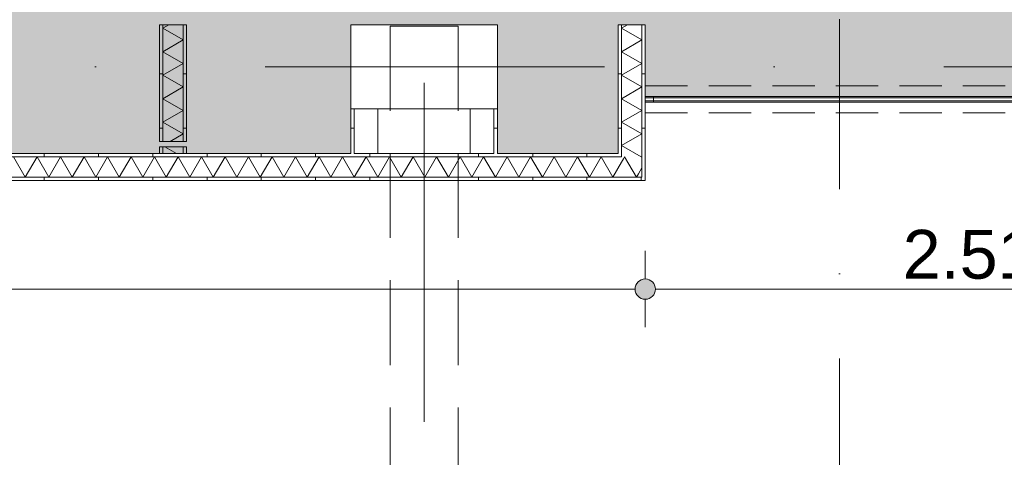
# Model space of a CAD drawing. Header units: millimetres. Extents: x -54205 to 352602, y -8439 to 61516.
# Tile 151 of 189: x 48910 to 52538, y 18986 to 20600. Entities that reach past the tile are written whole.
import ezdxf
from ezdxf.enums import TextEntityAlignment as Align

# ---------------------------------------------------------------- set-up
doc = ezdxf.new("R2010")
doc.units = ezdxf.units.MM
doc.header["$MEASUREMENT"] = 0
for name, pattern in [('B0701', [234.119993, 155.999994, -78.119999]), ('streep-punt', [2500, 1250, -625, 0, -625]), ('streep-punt fijn', [1251.000023, 626.000023, -312.5, 0, -312.5]), ('streeplijn', [468.700004, 312.5, -156.200004])]:
    doc.linetypes.add(name, pattern=pattern)
for name, color, linetype in [('28 Draagconstructies', 7, 'Continuous'), ('Maatvoering 1_ 100', 7, 'Continuous'), ('Maatvoering 1_ 100 2D arcering', 7, 'Continuous'), ('Markers - doorsneden', 7, 'Continuous'), ('New_22 NC Binnenwanden', 7, 'Continuous'), ('New_22 NC Binnenwanden Deuren', 7, 'Continuous'), ('New_22 NC Binnenwanden Doorsnede-arcering', 7, 'Continuous'), ('New_22 NC Binnenwanden Laagscheidingslijnen', 7, 'Continuous'), ('New_Maatvoering 1_ 100', 7, 'Continuous'), ('New_Maatvoering 1_ 100 2D arcering', 7, 'Continuous'), ('New_Ruimtefuncties', 7, 'Continuous'), ('New_Ruimtefuncties Zone achtergrond', 7, 'Continuous'), ('New_Ruimtefuncties Zone omranding', 7, 'Continuous'), ('New_Ruimtefuncties Zone tekst', 7, 'Continuous'), ('Stramien', 7, 'Continuous')]:
    doc.layers.add(name, color=color, linetype=linetype)
doc.styles.add('GENERATED_STYLE_1', font='arial.ttf')
doc.styles.add('GENERATED_STYLE_2', font='arial.ttf')
doc.dimstyles.new('GENERATED_STYLE__2', dxfattribs={"dimtxt": 250, "dimasz": 142.5, "dimexe": 0.18, "dimexo": 0.0625, "dimgap": 0, "dimtad": 1, "dimtih": 1, "dimtoh": 1, "dimdec": 0, "dimzin": 0, "dimdsep": 46, "dimtxsty": 'GENERATED_STYLE_2', "dimblk": 'ARROWHEAD_11', "dimblk1": 'ARROWHEAD_11', "dimblk2": 'ARROWHEAD_11', "dimcen": 0.09, "dimse1": 1, "dimse2": 1, "dimclrd": 1, "dimclre": 1, "dimclrt": 2, "dimadec": 1, "dimazin": 0, "dimtfac": 1, "dimtdec": 4, "dimtmove": 0, "dimatfit": 3, "dimfxl": 1, "dimtolj": 1, "dimtzin": 0, "dimarcsym": 0})
doc.dimstyles.new('GENERATED_STYLE__3', dxfattribs={"dimtxt": 179.999995, "dimasz": 142.5, "dimexe": 0.18, "dimexo": 0.0625, "dimgap": 0, "dimtad": 1, "dimtih": 1, "dimtoh": 1, "dimdec": 0, "dimzin": 0, "dimdsep": 46, "dimtxsty": 'GENERATED_STYLE_1', "dimblk": 'ARROWHEAD_11', "dimblk1": 'ARROWHEAD_11', "dimblk2": 'ARROWHEAD_11', "dimcen": 0.09, "dimse1": 1, "dimse2": 1, "dimclrd": 1, "dimclre": 1, "dimclrt": 2, "dimadec": 1, "dimazin": 0, "dimtfac": 1, "dimtdec": 4, "dimtmove": 0, "dimatfit": 3, "dimfxl": 1, "dimtolj": 1, "dimtzin": 0, "dimarcsym": 0})
doc.dimstyles.new('GENERATED_STYLE__4', dxfattribs={"dimtxt": 250, "dimasz": 142.5, "dimexe": 0.18, "dimexo": 0.0625, "dimgap": 0, "dimtad": 1, "dimdec": 0, "dimzin": 0, "dimdsep": 46, "dimtxsty": 'GENERATED_STYLE_2', "dimblk": 'ARROWHEAD_11', "dimblk1": 'ARROWHEAD_11', "dimblk2": 'ARROWHEAD_11', "dimcen": 0.09, "dimse1": 1, "dimse2": 1, "dimclrd": 1, "dimclre": 1, "dimclrt": 2, "dimadec": 1, "dimazin": 0, "dimtfac": 1, "dimtdec": 4, "dimtmove": 0, "dimatfit": 3, "dimfxl": 1, "dimtolj": 1, "dimtzin": 0, "dimarcsym": 0})
pattern_1 = [(90, (0, 0), (-200, 0), [])]
pattern_2 = [(180, (0, 0), (0, 200), [])]

# ---------------------------------------------------------------- blocks, each defined once
blk = doc.blocks.new('leerplein 5.1_2.20_17_1', base_point=(50400, 24093.4))
at = {"layer": 'New_Ruimtefuncties Zone achtergrond', "linetype": 'Continuous', "lineweight": 0, "true_color": 0xffffff}
blk.add_hatch(color=7, dxfattribs=at).paths.add_polyline_path([(46805, 26565.9), (46875, 26565.9), (46875, 21620.9), (46725, 21620.9), (46725, 20580.9), (46875, 20580.9), (46875, 20105.9), (50130, 20105.9), (50130, 20580.9), (50670, 20580.9), (50670, 20105.9), (51115, 20105.9), (51115, 20580.9), (51215, 20580.9), (51215, 20310.9), (53730, 20310.9), (53730, 20655.9), (54000, 20655.9), (54000, 27505.9), (46875, 27505.9), (46875, 27250.9), (46805, 27250.9)])
at = {"layer": 'New_Ruimtefuncties Zone tekst', "color": 2, "lineweight": 0}
for tag, height, style, p in [('DUMMY_941', 180, 'GENERATED_STYLE_2', (51388, 24382.2)), ('perimeterCode', 150, 'GENERATED_STYLE_1', (49710.1, 24006.1)), ('DUMMY_943', 100, 'GENERATED_STYLE_1', (51013.7, 24017.5)), ('ROOM_AREA', 150, 'GENERATED_STYLE_1', (50270.4, 24006.1)), ('DUMMY_942', 150, 'GENERATED_STYLE_1', (50785.1, 24006.1))]:
    blk.add_attdef(tag, text='', height=height, dxfattribs=dict(at, style=style)).set_placement(p, align=Align.TOP_LEFT)
at = {"layer": 'New_Ruimtefuncties Zone tekst', "color": 2, "lineweight": 0, "style": 'GENERATED_STYLE_2'}
blk.add_attdef('ROOM_NUMBER', text='', height=180, dxfattribs=at).set_placement((50400, 24341), align=Align.TOP_CENTER)
blk = doc.blocks.new('*X263')
at = {"layer": 'New_22 NC Binnenwanden Doorsnede-arcering', "color": 7, "linetype": 'Continuous', "lineweight": 0}
for p, q in [((51134.7, 20086.2), (51138.8, 20093.4)), ((51154.2, 20066.7), (51138.8, 20093.4)), ((51189.6, 20031.3), (51202.5, 20053.7))]:
    blk.add_line(p, q, dxfattribs=at)
blk = doc.blocks.new('*X264')
at = {"layer": 'New_22 NC Binnenwanden Doorsnede-arcering', "color": 7, "linetype": 'Continuous', "lineweight": 0}
for p, q in [((48930.4, 20018.4), (48887.1, 20093.4)), ((48930.4, 20018.4), (48973.7, 20093.4)), ((49017, 20018.4), (48973.7, 20093.4)), ((49017, 20018.4), (49060.3, 20093.4)), ((49103.6, 20018.4), (49060.3, 20093.4)), ((49103.6, 20018.4), (49146.9, 20093.4)), ((49190.2, 20018.4), (49146.9, 20093.4)), ((49190.2, 20018.4), (49233.5, 20093.4)), ((49276.8, 20018.4), (49233.5, 20093.4)), ((49276.8, 20018.4), (49320.1, 20093.4)), ((49363.4, 20018.4), (49320.1, 20093.4)), ((49363.4, 20018.4), (49406.7, 20093.4)), ((49450.1, 20018.4), (49406.7, 20093.4)), ((49450.1, 20018.4), (49493.4, 20093.4)), ((49536.7, 20018.4), (49493.4, 20093.4)), ((49536.7, 20018.4), (49580, 20093.4)), ((49623.3, 20018.4), (49580, 20093.4)), ((49623.3, 20018.4), (49666.6, 20093.4)), ((49709.9, 20018.4), (49666.6, 20093.4)), ((49709.9, 20018.4), (49753.2, 20093.4)), ((49796.5, 20018.4), (49753.2, 20093.4)), ((49796.5, 20018.4), (49839.8, 20093.4)), ((49883.1, 20018.4), (49839.8, 20093.4)), ((49883.1, 20018.4), (49926.4, 20093.4)), ((49969.7, 20018.4), (49926.4, 20093.4)), ((49969.7, 20018.4), (50013, 20093.4)), ((50056.3, 20018.4), (50013, 20093.4)), ((50056.3, 20018.4), (50099.6, 20093.4)), ((50142.9, 20018.4), (50099.6, 20093.4)), ((50142.9, 20018.4), (50186.2, 20093.4)), ((50229.5, 20018.4), (50186.2, 20093.4)), ((50229.5, 20018.4), (50272.8, 20093.4)), ((50316.1, 20018.4), (50272.8, 20093.4)), ((50316.1, 20018.4), (50359.4, 20093.4)), ((50402.7, 20018.4), (50359.4, 20093.4)), ((50402.7, 20018.4), (50446, 20093.4)), ((50489.3, 20018.4), (50446, 20093.4)), ((50489.3, 20018.4), (50532.6, 20093.4)), ((50575.9, 20018.4), (50532.6, 20093.4)), ((50575.9, 20018.4), (50619.2, 20093.4)), ((50662.5, 20018.4), (50619.2, 20093.4)), ((50662.5, 20018.4), (50705.8, 20093.4)), ((50749.1, 20018.4), (50705.8, 20093.4)), ((50749.1, 20018.4), (50792.4, 20093.4)), ((50835.7, 20018.4), (50792.4, 20093.4)), ((50835.7, 20018.4), (50879, 20093.4)), ((50922.3, 20018.4), (50879, 20093.4)), ((50922.3, 20018.4), (50965.6, 20093.4)), ((51008.9, 20018.4), (50965.6, 20093.4)), ((51008.9, 20018.4), (51052.2, 20093.4)), ((51095.5, 20018.4), (51052.2, 20093.4)), ((51095.5, 20018.4), (51127.5, 20073.8))]:
    blk.add_line(p, q, dxfattribs=at)
blk = doc.blocks.new('*X265')
at = {"layer": 'New_22 NC Binnenwanden Doorsnede-arcering', "color": 7, "linetype": 'Continuous', "lineweight": 0}
for p, q in [((51127.5, 20073.8), (51134.7, 20086.2)), ((51182.1, 20018.4), (51154.2, 20066.7)), ((51182.1, 20018.4), (51189.6, 20031.3))]:
    blk.add_line(p, q, dxfattribs=at)
blk = doc.blocks.new('Wall_98_1', base_point=(42385, 20105.9))
at = {"layer": 'New_22 NC Binnenwanden Doorsnede-arcering', "linetype": 'Continuous', "lineweight": 0, "true_color": 0x000000}
h = blk.add_hatch(dxfattribs=at)
h.set_pattern_fill('930_Lijnen_vert_200_0001', color=18, style=0, pattern_type=2)
h.set_pattern_definition(pattern_1)
h.paths.add_polyline_path([(51115, 20105.9), (42385, 20105.9), (42385, 20093.4), (51115, 20093.4)])
h = blk.add_hatch(dxfattribs=at)
h.set_pattern_fill('930_Lijnen_vert_200_0001', color=18, style=0, pattern_type=2)
h.set_pattern_definition(pattern_1)
h.paths.add_polyline_path([(51115, 20105.9), (51127.5, 20093.4), (51127.5, 20105.9)])
h = blk.add_hatch(dxfattribs=at)
h.set_pattern_fill('930_Lijnen_vert_200_0001', color=18, style=0, pattern_type=2)
h.set_pattern_definition(pattern_1)
h.paths.add_polyline_path([(51115, 20093.4), (51127.5, 20093.4), (51115, 20105.9)])
h = blk.add_hatch(dxfattribs=at)
h.set_pattern_fill('930_Lijnen_vert_200_0001', color=18, style=0, pattern_type=2)
h.set_pattern_definition(pattern_1)
h.paths.add_polyline_path([(51202.5, 20018.4), (42297.5, 20018.4), (42297.5, 20005.9), (51202.5, 20005.9)])
h = blk.add_hatch(dxfattribs=at)
h.set_pattern_fill('930_Lijnen_vert_200_0001', color=18, style=0, pattern_type=2)
h.set_pattern_definition(pattern_1)
h.paths.add_polyline_path([(51202.5, 20018.4), (51215, 20005.9), (51215, 20018.4)])
h = blk.add_hatch(dxfattribs=at)
h.set_pattern_fill('930_Lijnen_vert_200_0001', color=18, style=0, pattern_type=2)
h.set_pattern_definition(pattern_1)
h.paths.add_polyline_path([(51202.5, 20005.9), (51215, 20005.9), (51202.5, 20018.4)])
at = {"layer": 'New_22 NC Binnenwanden', "color": 1, "linetype": 'Continuous', "lineweight": 0, "flags": 128}
for points in [[(49425, 20105.9), (46875, 20105.9)], [(49512.5, 20105.9), (49437.5, 20105.9)], [(50130, 20105.9), (49525, 20105.9)], [(50657.5, 20105.9), (50142.5, 20105.9)], [(51115, 20105.9), (50670, 20105.9)], [(42297.5, 20005.9), (51215, 20005.9)], [(51215, 20005.9), (51215, 20018.4)]]:
    blk.add_lwpolyline(points, dxfattribs=at)
at = {"layer": 'New_22 NC Binnenwanden Laagscheidingslijnen', "color": 1, "linetype": 'Continuous', "lineweight": 0}
for p, q in [((51127.5, 20093.4), (51127.5, 20105.9)), ((51127.5, 20093.4), (42385, 20093.4)), ((51202.5, 20018.4), (51202.5, 20093.4)), ((42372.5, 20018.4), (51127.5, 20018.4)), ((51127.5, 20018.4), (51202.5, 20018.4))]:
    blk.add_line(p, q, dxfattribs=at)
at = {"layer": 'New_22 NC Binnenwanden', "color": 1, "lineweight": 0}
for name in ['*X264', '*X265', '*X263']:
    blk.add_blockref(name, (0, 0), dxfattribs=at)
blk = doc.blocks.new('*X267')
at = {"layer": 'New_22 NC Binnenwanden Doorsnede-arcering', "color": 7, "linetype": 'Continuous', "lineweight": 0}
blk.add_line((49488, 20105.9), (49444.7, 20130.9), dxfattribs=at)
blk = doc.blocks.new('*X268')
at = {"layer": 'New_22 NC Binnenwanden Doorsnede-arcering', "color": 7, "linetype": 'Continuous', "lineweight": 0}
for p, q in [((49459.7, 20580.9), (49437.5, 20568.1)), ((49512.5, 20524.8), (49437.5, 20568.1)), ((49512.5, 20524.8), (49437.5, 20481.5)), ((49512.5, 20438.2), (49437.5, 20481.5)), ((49512.5, 20438.2), (49437.5, 20394.9)), ((49512.5, 20351.6), (49437.5, 20394.9)), ((49512.5, 20351.6), (49437.5, 20308.3)), ((49512.5, 20265), (49437.5, 20308.3)), ((49512.5, 20265), (49437.5, 20221.7)), ((49512.5, 20178.4), (49437.5, 20221.7)), ((49512.5, 20178.4), (49464.9, 20150.9))]:
    blk.add_line(p, q, dxfattribs=at)
blk = doc.blocks.new('Wall_99_1', base_point=(49425, 20580.9))
at = {"layer": 'New_22 NC Binnenwanden Doorsnede-arcering', "linetype": 'Continuous', "lineweight": 0, "true_color": 0x000000}
h = blk.add_hatch(dxfattribs=at)
h.set_pattern_fill('930_Lijnen_vert_200_0001', color=18, style=0, pattern_type=2)
h.set_pattern_definition(pattern_2)
h.paths.add_polyline_path([(49425, 20580.9), (49425, 20150.9), (49437.5, 20150.9), (49437.5, 20580.9)])
h = blk.add_hatch(dxfattribs=at)
h.set_pattern_fill('930_Lijnen_vert_200_0001', color=18, style=0, pattern_type=2)
h.set_pattern_definition(pattern_2)
h.paths.add_polyline_path([(49525, 20150.9), (49525, 20580.9), (49512.5, 20580.9), (49512.5, 20150.9)])
h = blk.add_hatch(dxfattribs=at)
h.set_pattern_fill('930_Lijnen_vert_200_0001', color=18, style=0, pattern_type=2)
h.set_pattern_definition(pattern_2)
h.paths.add_polyline_path([(49425, 20130.9), (49425, 20105.9), (49437.5, 20105.9), (49437.5, 20130.9)])
h = blk.add_hatch(dxfattribs=at)
h.set_pattern_fill('930_Lijnen_vert_200_0001', color=18, style=0, pattern_type=2)
h.set_pattern_definition(pattern_2)
h.paths.add_polyline_path([(49525, 20105.9), (49525, 20130.9), (49512.5, 20130.9), (49512.5, 20105.9)])
at = {"layer": 'New_22 NC Binnenwanden', "color": 1, "linetype": 'Continuous', "lineweight": 0, "flags": 128}
for points in [[(49425, 20580.9), (49425, 20150.9)], [(49525, 20580.9), (49425, 20580.9)], [(49525, 20150.9), (49525, 20580.9)], [(49425, 20130.9), (49425, 20105.9)], [(49437.5, 20105.9), (49512.5, 20105.9)], [(49525, 20105.9), (49525, 20130.9)]]:
    blk.add_lwpolyline(points, dxfattribs=at)
at = {"layer": 'New_22 NC Binnenwanden Laagscheidingslijnen', "color": 1, "linetype": 'Continuous', "lineweight": 0}
for p, q in [((49437.5, 20580.9), (49437.5, 20150.9)), ((49512.5, 20150.9), (49512.5, 20580.9)), ((49425, 20150.9), (49437.5, 20150.9)), ((49437.5, 20150.9), (49512.5, 20150.9)), ((49512.5, 20150.9), (49525, 20150.9)), ((49437.5, 20130.9), (49425, 20130.9)), ((49437.5, 20130.9), (49437.5, 20105.9)), ((49512.5, 20130.9), (49437.5, 20130.9)), ((49525, 20130.9), (49512.5, 20130.9)), ((49512.5, 20105.9), (49512.5, 20130.9))]:
    blk.add_line(p, q, dxfattribs=at)
at = {"layer": 'New_22 NC Binnenwanden', "color": 1, "lineweight": 0}
for name in ['*X268', '*X267']:
    blk.add_blockref(name, (0, 0), dxfattribs=at)
blk = doc.blocks.new('*X270')
at = {"layer": 'New_22 NC Binnenwanden Doorsnede-arcering', "color": 7, "linetype": 'Continuous', "lineweight": 0}
for p, q in [((51149.7, 20580.9), (51127.5, 20568.1)), ((51202.5, 20524.8), (51127.5, 20568.1)), ((51202.5, 20524.8), (51127.5, 20481.5)), ((51202.5, 20438.2), (51127.5, 20481.5)), ((51202.5, 20438.2), (51127.5, 20394.9)), ((51202.5, 20351.6), (51127.5, 20394.9)), ((51202.5, 20351.6), (51127.5, 20308.3)), ((51202.5, 20265), (51127.5, 20308.3)), ((51202.5, 20265), (51127.5, 20221.7)), ((51202.5, 20178.4), (51127.5, 20221.7)), ((51202.5, 20178.4), (51127.5, 20135.1)), ((51199.7, 20093.4), (51127.5, 20135.1))]:
    blk.add_line(p, q, dxfattribs=at)
blk = doc.blocks.new('Wall_100_1', base_point=(51115, 20580.9))
at = {"layer": 'New_22 NC Binnenwanden Doorsnede-arcering', "linetype": 'Continuous', "lineweight": 0, "true_color": 0x000000}
h = blk.add_hatch(dxfattribs=at)
h.set_pattern_fill('930_Lijnen_vert_200_0001', color=18, style=0, pattern_type=2)
h.set_pattern_definition(pattern_2)
h.paths.add_polyline_path([(51127.5, 20105.9), (51127.5, 20580.9), (51115, 20580.9), (51115, 20105.9)])
h = blk.add_hatch(dxfattribs=at)
h.set_pattern_fill('930_Lijnen_vert_200_0001', color=18, style=0, pattern_type=2)
h.set_pattern_definition(pattern_2)
h.paths.add_polyline_path([(51215, 20018.4), (51215, 20580.9), (51202.5, 20580.9), (51202.5, 20018.4)])
at = {"layer": 'New_22 NC Binnenwanden', "color": 1, "linetype": 'Continuous', "lineweight": 0, "flags": 128}
for points in [[(51115, 20580.9), (51115, 20105.9)], [(51127.5, 20580.9), (51115, 20580.9)], [(51202.5, 20580.9), (51127.5, 20580.9)], [(51215, 20580.9), (51202.5, 20580.9)], [(51215, 20018.4), (51215, 20580.9)]]:
    blk.add_lwpolyline(points, dxfattribs=at)
at = {"layer": 'New_22 NC Binnenwanden Laagscheidingslijnen', "color": 1, "linetype": 'Continuous', "lineweight": 0}
for p, q in [((51127.5, 20580.9), (51127.5, 20105.9)), ((51202.5, 20093.4), (51202.5, 20580.9)), ((51127.5, 20093.4), (51127.5, 20105.9)), ((51202.5, 20018.4), (51202.5, 20093.4))]:
    blk.add_line(p, q, dxfattribs=at)
at = {"layer": 'New_22 NC Binnenwanden', "color": 1, "lineweight": 0}
blk.add_blockref('*X270', (0, 0), dxfattribs=at)
blk = doc.blocks.new('D1 zl2 27_3')
at = {"layer": 'New_22 NC Binnenwanden Deuren', "color": 1, "linetype": 'Continuous', "lineweight": 0}
for p, q in [((1097.5, 0), (1097.5, 900)), ((-1257.5, 27.5), (-1257.5, 40)), ((1257.5, 27.5), (1257.5, 40)), ((-1257.5, 0), (-1257.5, 27.5)), ((-1227.5, 0), (-1257.5, 0)), ((-1257.5, 0), (-1257.5, -20)), ((-1257.5, -20), (-1257.5, 0)), ((-1257.5, -20), (-1257.5, 0)), ((-1227.5, -20), (-1227.5, 0)), ((167.5, 0), (-1227.5, 0)), ((197.5, 0), (167.5, 0)), ((167.5, 0), (167.5, -20)), ((197.5, -20), (197.5, 0)), ((197.5, 0), (1097.5, 0)), ((197.5, -10), (197.5, 0)), ((1127.5, 0), (1097.5, 0)), ((1097.5, 0), (1097.5, -20)), ((1097.5, 0), (1097.5, -10)), ((1127.5, -20), (1127.5, 0)), ((1227.5, 0), (1127.5, 0)), ((1257.5, 0), (1227.5, 0)), ((1227.5, 0), (1227.5, -20)), ((1257.5, 0), (1257.5, 27.5)), ((1257.5, -20), (1257.5, 0)), ((1257.5, -20), (1257.5, 0)), ((1257.5, -20), (1257.5, 0)), ((-1257.5, -20), (-1227.5, -20)), ((-1257.5, -47.5), (-1257.5, -20)), ((-1227.5, -5), (167.5, -5)), ((167.5, -20), (197.5, -20)), ((1097.5, -10), (197.5, -10)), ((1097.5, -20), (1127.5, -20)), ((1227.5, -5), (1127.5, -5)), ((1227.5, -20), (1257.5, -20)), ((1257.5, -47.5), (1257.5, -20)), ((-1257.5, -60), (-1257.5, -47.5)), ((1257.5, -60), (1257.5, -47.5))]:
    blk.add_line(p, q, dxfattribs=at)
at = {"layer": 'New_22 NC Binnenwanden Deuren', "color": 9, "linetype": 'B0701', "lineweight": 0}
for p, q in [((-1257.5, 40), (1257.5, 40)), ((-1257.5, -60), (1257.5, -60))]:
    blk.add_line(p, q, dxfattribs=at)
at = {"layer": 'New_22 NC Binnenwanden Deuren', "color": 1, "linetype": 'Continuous', "lineweight": 0, "flags": 128}
for points in [[(167.5, -20), (-1227.5, -20), (-1227.5, 0), (167.5, 0)], [(1227.5, 0), (1127.5, 0), (1127.5, -20), (1227.5, -20)]]:
    blk.add_lwpolyline(points, close=True, dxfattribs=at)
at = {"layer": 'New_22 NC Binnenwanden Deuren', "color": 1, "linetype": 'Continuous', "lineweight": 0}
blk.add_arc((1097.5, 0), 900, 90, 180, dxfattribs=at)
blk = doc.blocks.new('Wall_207_1', base_point=(51215, 20305.9))
at = {"layer": 'New_22 NC Binnenwanden', "color": 1, "linetype": 'Continuous', "lineweight": 0}
for p, q in [((51215, 20343.4), (51215, 20355.9)), ((53730, 20343.4), (53730, 20355.9)), ((51215, 20315.9), (51215, 20343.4)), ((53730, 20315.9), (53730, 20343.4)), ((51215, 20295.9), (51215, 20315.9)), ((51215, 20268.4), (51215, 20295.9)), ((53730, 20295.9), (53730, 20315.9)), ((53730, 20268.4), (53730, 20295.9)), ((51215, 20255.9), (51215, 20268.4)), ((53730, 20255.9), (53730, 20268.4))]:
    blk.add_line(p, q, dxfattribs=at)
at = {"layer": 'New_22 NC Binnenwanden Deuren', "color": 1, "linetype": 'Continuous', "lineweight": 0, "zscale": 1000}
blk.add_blockref('D1 zl2 27_3', (52472.5, 20315.9), dxfattribs=at)
blk = doc.blocks.new('Wall_230_1', base_point=(50670, 20105.9))
at = {"layer": 'New_22 NC Binnenwanden Doorsnede-arcering', "linetype": 'Continuous', "lineweight": 0, "true_color": 0x000000}
h = blk.add_hatch(dxfattribs=at)
h.set_pattern_fill('930_Lijnen_vert_200_0001', color=18, style=0, pattern_type=2)
h.set_pattern_definition(pattern_2)
h.paths.add_polyline_path([(50670, 20105.9), (50670, 20270.9), (50657.5, 20270.9), (50657.5, 20105.9)])
at = {"layer": 'New_22 NC Binnenwanden', "color": 1, "linetype": 'Continuous', "lineweight": 0, "flags": 128}
for points in [[(50570, 20270.9), (50570, 20105.9)], [(50670, 20105.9), (50670, 20270.9)]]:
    blk.add_lwpolyline(points, dxfattribs=at)
at = {"layer": 'New_22 NC Binnenwanden Laagscheidingslijnen', "color": 1, "linetype": 'Continuous', "lineweight": 0}
blk.add_line((50657.5, 20105.9), (50657.5, 20270.9), dxfattribs=at)
blk = doc.blocks.new('Wall_231_1', base_point=(50130, 20105.9))
at = {"layer": 'New_22 NC Binnenwanden Doorsnede-arcering', "linetype": 'Continuous', "lineweight": 0, "true_color": 0x000000}
h = blk.add_hatch(dxfattribs=at)
h.set_pattern_fill('930_Lijnen_vert_200_0001', color=18, style=0, pattern_type=2)
h.set_pattern_definition([(1e-14, (0, 0), (0, 200), [])])
h.paths.add_polyline_path([(50130, 20270.9), (50130, 20105.9), (50142.5, 20105.9), (50142.5, 20270.9)])
at = {"layer": 'New_22 NC Binnenwanden', "color": 1, "linetype": 'Continuous', "lineweight": 0, "flags": 128}
for points in [[(50130, 20270.9), (50130, 20105.9)], [(50230, 20105.9), (50230, 20270.9)]]:
    blk.add_lwpolyline(points, dxfattribs=at)
at = {"layer": 'New_22 NC Binnenwanden Laagscheidingslijnen', "color": 1, "linetype": 'Continuous', "lineweight": 0}
blk.add_line((50142.5, 20270.9), (50142.5, 20105.9), dxfattribs=at)
blk = doc.blocks.new('Column_1_1', base_point=(50400, 20425.9))
at = {"layer": '28 Draagconstructies', "color": 3, "linetype": 'Continuous', "lineweight": 0, "flags": 128}
blk.add_lwpolyline([(50130, 20270.9), (50670, 20270.9), (50670, 20580.9), (50130, 20580.9)], close=True, dxfattribs=at)
blk = doc.blocks.new('Standard grid marker')
at = {"layer": 'Stramien', "color": 1, "linetype": 'streep-punt', "lineweight": 0}
blk.add_line((1000, 0), (61400.2, 0), dxfattribs=at)
at = {"layer": 'Stramien', "color": 2, "lineweight": 0, "style": 'GENERATED_STYLE_1'}
for tag, p in [('AC_MarkerText_1_0', (-245, -80)), ('AC_MarkerText_1_1', (63155.2, -80))]:
    blk.add_attdef(tag, text='', height=350, rotation=270, dxfattribs=at).set_placement(p, align=Align.TOP_CENTER)
blk = doc.blocks.new('Standard grid marker_6')
at = {"layer": 'Stramien', "color": 1, "linetype": 'streep-punt', "lineweight": 0}
blk.add_line((1000, 0), (33040, 0), dxfattribs=at)
at = {"layer": 'Stramien', "color": 2, "lineweight": 0, "style": 'GENERATED_STYLE_1'}
blk.add_attdef('AC_MarkerText_1', text='', height=350, dxfattribs=at).set_placement((-500, 175), align=Align.TOP_CENTER)
blk = doc.blocks.new('Beam_4_1', base_point=(50400, 20575.9))
at = {"layer": '28 Draagconstructies', "color": 9, "linetype": 'streeplijn', "lineweight": 0}
for p, q in [((50275, 20575.9), (50275, 17870.9)), ((50275, 20575.9), (50525, 20575.9)), ((50525, 20575.9), (50525, 17870.9)), ((50275, 17870.9), (50525, 17870.9))]:
    blk.add_line(p, q, dxfattribs=at)
blk = doc.blocks.new('*D1018')
at = {"layer": 'Maatvoering 1_ 100 2D arcering', "linetype": 'Continuous', "lineweight": 0}
for points in [[(64027.5, 27835.9), (64030.4, 27821.6), (64038.5, 27809.4), (64050.6, 27801.3), (64065, 27798.4), (64079.4, 27801.3), (64091.5, 27809.4), (64099.6, 27821.6), (64102.5, 27835.9), (64099.6, 27850.3), (64091.5, 27862.4), (64079.4, 27870.6), (64065, 27873.4), (64050.6, 27870.6), (64038.5, 27862.4), (64030.4, 27850.3)], [(64027.5, 3115.7), (64030.4, 3101.3), (64038.5, 3089.1), (64050.6, 3081), (64065, 3078.2), (64079.4, 3081), (64091.5, 3089.1), (64099.6, 3101.3), (64102.5, 3115.7), (64099.6, 3130), (64091.5, 3142.2), (64079.4, 3150.3), (64065, 3153.2), (64050.6, 3150.3), (64038.5, 3142.2), (64030.4, 3130)]]:
    blk.add_hatch(color=1, dxfattribs=at).paths.add_polyline_path(points)
at = {"layer": 'Maatvoering 1_ 100', "color": 1, "linetype": 'Continuous', "lineweight": 0}
for p, q in [((64065, 27873.4), (64065, 27910.9)), ((64027.5, 27835.9), (63924.4, 27835.9)), ((64205.6, 27835.9), (64102.5, 27835.9)), ((64065, 3153.2), (64065, 27798.4)), ((64027.5, 3115.7), (63924.4, 3115.7)), ((64205.6, 3115.7), (64102.5, 3115.7)), ((64065, 3040.7), (64065, 3078.2))]:
    blk.add_line(p, q, dxfattribs=at)
for centre in [(64065, 27835.9), (64065, 3115.7)]:
    blk.add_circle(centre, 37.5, dxfattribs=at)
at = {"layer": 'Maatvoering 1_ 100', "color": 2, "lineweight": 0, "insert": (64015, 14951.5), "char_height": 250, "attachment_point": 7, "rotation": 90, "style": 'GENERATED_STYLE_2'}
blk.add_mtext('\\A1;{\\pql;\\fArial|b1|i0|c0|p0;\\W1.000000;24.720}', dxfattribs=at)
blk = doc.blocks.new('ARROWHEAD_11')
at = {"color": 0, "linetype": 'Continuous', "lineweight": 0}
blk.add_line((0, 0), (-1, 0), dxfattribs=at)
at = {"color": 0, "linetype": 'Continuous', "lineweight": 0, "const_width": 0.25, "flags": 128}
blk.add_lwpolyline([(-0.125, 0, 1), (0.125, 0, 1)], format="xyb", close=True, dxfattribs=at)
blk = doc.blocks.new('*D1161')
at = {"layer": 'New_Maatvoering 1_ 100 2D arcering', "linetype": 'Continuous', "lineweight": 0}
for points in [[(42247.5, 19605.9), (42250.4, 19591.6), (42258.5, 19579.4), (42270.6, 19571.3), (42285, 19568.4), (42299.4, 19571.3), (42311.5, 19579.4), (42319.6, 19591.6), (42322.5, 19605.9), (42319.6, 19620.3), (42311.5, 19632.4), (42299.4, 19640.6), (42285, 19643.4), (42270.6, 19640.6), (42258.5, 19632.4), (42250.4, 19620.3)], [(51177.5, 19605.9), (51180.4, 19591.6), (51188.5, 19579.4), (51200.6, 19571.3), (51215, 19568.4), (51229.4, 19571.3), (51241.5, 19579.4), (51249.6, 19591.6), (51252.5, 19605.9), (51249.6, 19620.3), (51241.5, 19632.4), (51229.4, 19640.6), (51215, 19643.4), (51200.6, 19640.6), (51188.5, 19632.4), (51180.4, 19620.3)]]:
    blk.add_hatch(color=1, dxfattribs=at).paths.add_polyline_path(points)
at = {"layer": 'New_Maatvoering 1_ 100', "color": 1, "linetype": 'Continuous', "lineweight": 0}
for p, q in [((42285, 19643.4), (42285, 19746.5)), ((51215, 19643.4), (51215, 19746.5)), ((42322.5, 19605.9), (51177.5, 19605.9)), ((42285, 19465.3), (42285, 19568.4)), ((51215, 19465.3), (51215, 19568.4))]:
    blk.add_line(p, q, dxfattribs=at)
for centre in [(42285, 19605.9), (51215, 19605.9)]:
    blk.add_circle(centre, 37.5, dxfattribs=at)
at = {"layer": 'New_Maatvoering 1_ 100', "color": 2, "lineweight": 0, "insert": (46441.1, 19641.9), "char_height": 180, "attachment_point": 7, "style": 'GENERATED_STYLE_1'}
blk.add_mtext('\\A1;{\\pql;\\fArial|b0|i0|c0|p0;\\W1.000000;8.930}', dxfattribs=at)
blk = doc.blocks.new('*D1162')
at = {"layer": 'New_Maatvoering 1_ 100 2D arcering', "linetype": 'Continuous', "lineweight": 0}
for points in [[(51177.5, 19605.9), (51180.4, 19591.6), (51188.5, 19579.4), (51200.6, 19571.3), (51215, 19568.4), (51229.4, 19571.3), (51241.5, 19579.4), (51249.6, 19591.6), (51252.5, 19605.9), (51249.6, 19620.3), (51241.5, 19632.4), (51229.4, 19640.6), (51215, 19643.4), (51200.6, 19640.6), (51188.5, 19632.4), (51180.4, 19620.3)], [(53692.5, 19605.9), (53695.4, 19591.6), (53703.5, 19579.4), (53715.6, 19571.3), (53730, 19568.4), (53744.4, 19571.3), (53756.5, 19579.4), (53764.6, 19591.6), (53767.5, 19605.9), (53764.6, 19620.3), (53756.5, 19632.4), (53744.4, 19640.6), (53730, 19643.4), (53715.6, 19640.6), (53703.5, 19632.4), (53695.4, 19620.3)]]:
    blk.add_hatch(color=1, dxfattribs=at).paths.add_polyline_path(points)
at = {"layer": 'New_Maatvoering 1_ 100', "color": 1, "linetype": 'Continuous', "lineweight": 0}
for p, q in [((51215, 19643.4), (51215, 19746.5)), ((53730, 19643.4), (53730, 19746.5)), ((51252.5, 19605.9), (53692.5, 19605.9)), ((51215, 19465.3), (51215, 19568.4)), ((53730, 19465.3), (53730, 19568.4))]:
    blk.add_line(p, q, dxfattribs=at)
for centre in [(51215, 19605.9), (53730, 19605.9)]:
    blk.add_circle(centre, 37.5, dxfattribs=at)
at = {"layer": 'New_Maatvoering 1_ 100', "color": 2, "lineweight": 0, "char_height": 180, "attachment_point": 7, "style": 'GENERATED_STYLE_1'}
for s, insert in [('\\A1;{\\pql;\\fArial|b0|i0|c0|p0;\\W1.000000;2.515}', (52163.6, 19641.9)), ('\\A1;{\\pql;\\fArial|b0|i0|c0|p0;\\W1.000000;370}', (53280.6, 19641.9))]:
    blk.add_mtext(s, dxfattribs=dict(at, insert=insert))
blk = doc.blocks.new('*D1186')
at = {"layer": 'New_Maatvoering 1_ 100 2D arcering', "linetype": 'Continuous', "lineweight": 0}
for points in [[(46837.5, 22330.9), (46840.4, 22316.6), (46848.5, 22304.4), (46860.6, 22296.3), (46875, 22293.4), (46889.4, 22296.3), (46901.5, 22304.4), (46909.6, 22316.6), (46912.5, 22330.9), (46909.6, 22345.3), (46901.5, 22357.4), (46889.4, 22365.6), (46875, 22368.4), (46860.6, 22365.6), (46848.5, 22357.4), (46840.4, 22345.3)], [(49387.5, 22330.9), (49390.4, 22316.6), (49398.5, 22304.4), (49410.6, 22296.3), (49425, 22293.4), (49439.4, 22296.3), (49451.5, 22304.4), (49459.6, 22316.6), (49462.5, 22330.9), (49459.6, 22345.3), (49451.5, 22357.4), (49439.4, 22365.6), (49425, 22368.4), (49410.6, 22365.6), (49398.5, 22357.4), (49390.4, 22345.3)]]:
    blk.add_hatch(color=1, dxfattribs=at).paths.add_polyline_path(points)
at = {"layer": 'New_Maatvoering 1_ 100', "color": 1, "linetype": 'Continuous', "lineweight": 0}
for p, q in [((46875, 22368.4), (46875, 22471.5)), ((49425, 22368.4), (49425, 22471.5)), ((46912.5, 22330.9), (49387.5, 22330.9)), ((46875, 22190.3), (46875, 22293.4)), ((49425, 22190.3), (49425, 22293.4))]:
    blk.add_line(p, q, dxfattribs=at)
for centre in [(46875, 22330.9), (49425, 22330.9)]:
    blk.add_circle(centre, 37.5, dxfattribs=at)
at = {"layer": 'New_Maatvoering 1_ 100', "color": 2, "lineweight": 0, "char_height": 180, "attachment_point": 7, "style": 'GENERATED_STYLE_1'}
for s, insert in [('\\A1;{\\pql;\\fArial|b0|i0|c0|p0;\\W1.000000;150}', (46912.5, 22366.9)), ('\\A1;{\\pql;\\fArial|b0|i0|c0|p0;\\W1.000000;2.550}', (47841.1, 22366.9)), ('\\A1;{\\pql;\\fArial|b0|i0|c0|p0;\\W1.000000;100}', (48975.6, 22366.9))]:
    blk.add_mtext(s, dxfattribs=dict(at, insert=insert))
blk = doc.blocks.new('*D1187')
at = {"layer": 'New_Maatvoering 1_ 100 2D arcering', "linetype": 'Continuous', "lineweight": 0}
for points in [[(49387.5, 22330.9), (49390.4, 22316.6), (49398.5, 22304.4), (49410.6, 22296.3), (49425, 22293.4), (49439.4, 22296.3), (49451.5, 22304.4), (49459.6, 22316.6), (49462.5, 22330.9), (49459.6, 22345.3), (49451.5, 22357.4), (49439.4, 22365.6), (49425, 22368.4), (49410.6, 22365.6), (49398.5, 22357.4), (49390.4, 22345.3)], [(49487.5, 22330.9), (49490.4, 22316.6), (49498.5, 22304.4), (49510.6, 22296.3), (49525, 22293.4), (49539.4, 22296.3), (49551.5, 22304.4), (49559.6, 22316.6), (49562.5, 22330.9), (49559.6, 22345.3), (49551.5, 22357.4), (49539.4, 22365.6), (49525, 22368.4), (49510.6, 22365.6), (49498.5, 22357.4), (49490.4, 22345.3)]]:
    blk.add_hatch(color=1, dxfattribs=at).paths.add_polyline_path(points)
at = {"layer": 'New_Maatvoering 1_ 100', "color": 1, "linetype": 'Continuous', "lineweight": 0}
for p, q in [((49425, 22368.4), (49425, 22471.5)), ((49525, 22368.4), (49525, 22471.5)), ((49462.5, 22330.9), (49487.5, 22330.9)), ((49425, 22190.3), (49425, 22293.4)), ((49525, 22190.3), (49525, 22293.4))]:
    blk.add_line(p, q, dxfattribs=at)
for centre in [(49425, 22330.9), (49525, 22330.9)]:
    blk.add_circle(centre, 37.5, dxfattribs=at)
blk = doc.blocks.new('*D1188')
at = {"layer": 'New_Maatvoering 1_ 100 2D arcering', "linetype": 'Continuous', "lineweight": 0}
for points in [[(49487.5, 22330.9), (49490.4, 22316.6), (49498.5, 22304.4), (49510.6, 22296.3), (49525, 22293.4), (49539.4, 22296.3), (49551.5, 22304.4), (49559.6, 22316.6), (49562.5, 22330.9), (49559.6, 22345.3), (49551.5, 22357.4), (49539.4, 22365.6), (49525, 22368.4), (49510.6, 22365.6), (49498.5, 22357.4), (49490.4, 22345.3)], [(51077.5, 22330.9), (51080.4, 22316.6), (51088.5, 22304.4), (51100.6, 22296.3), (51115, 22293.4), (51129.4, 22296.3), (51141.5, 22304.4), (51149.6, 22316.6), (51152.5, 22330.9), (51149.6, 22345.3), (51141.5, 22357.4), (51129.4, 22365.6), (51115, 22368.4), (51100.6, 22365.6), (51088.5, 22357.4), (51080.4, 22345.3)]]:
    blk.add_hatch(color=1, dxfattribs=at).paths.add_polyline_path(points)
at = {"layer": 'New_Maatvoering 1_ 100', "color": 1, "linetype": 'Continuous', "lineweight": 0}
for p, q in [((49525, 22368.4), (49525, 22471.5)), ((51115, 22368.4), (51115, 22471.5)), ((49562.5, 22330.9), (51077.5, 22330.9)), ((49525, 22190.3), (49525, 22293.4)), ((51115, 22190.3), (51115, 22293.4))]:
    blk.add_line(p, q, dxfattribs=at)
for centre in [(49525, 22330.9), (51115, 22330.9)]:
    blk.add_circle(centre, 37.5, dxfattribs=at)
at = {"layer": 'New_Maatvoering 1_ 100', "color": 2, "lineweight": 0, "insert": (50011.1, 22366.9), "char_height": 180, "attachment_point": 7, "style": 'GENERATED_STYLE_1'}
blk.add_mtext('\\A1;{\\pql;\\fArial|b0|i0|c0|p0;\\W1.000000;1.590}', dxfattribs=at)
blk = doc.blocks.new('*D1189')
at = {"layer": 'New_Maatvoering 1_ 100 2D arcering', "linetype": 'Continuous', "lineweight": 0}
for points in [[(51077.5, 22330.9), (51080.4, 22316.6), (51088.5, 22304.4), (51100.6, 22296.3), (51115, 22293.4), (51129.4, 22296.3), (51141.5, 22304.4), (51149.6, 22316.6), (51152.5, 22330.9), (51149.6, 22345.3), (51141.5, 22357.4), (51129.4, 22365.6), (51115, 22368.4), (51100.6, 22365.6), (51088.5, 22357.4), (51080.4, 22345.3)], [(51177.5, 22330.9), (51180.4, 22316.6), (51188.5, 22304.4), (51200.6, 22296.3), (51215, 22293.4), (51229.4, 22296.3), (51241.5, 22304.4), (51249.6, 22316.6), (51252.5, 22330.9), (51249.6, 22345.3), (51241.5, 22357.4), (51229.4, 22365.6), (51215, 22368.4), (51200.6, 22365.6), (51188.5, 22357.4), (51180.4, 22345.3)]]:
    blk.add_hatch(color=1, dxfattribs=at).paths.add_polyline_path(points)
at = {"layer": 'New_Maatvoering 1_ 100', "color": 1, "linetype": 'Continuous', "lineweight": 0}
for p, q in [((51115, 22368.4), (51115, 22471.5)), ((51215, 22368.4), (51215, 22471.5)), ((51152.5, 22330.9), (51177.5, 22330.9)), ((51115, 22190.3), (51115, 22293.4)), ((51215, 22190.3), (51215, 22293.4))]:
    blk.add_line(p, q, dxfattribs=at)
for centre in [(51115, 22330.9), (51215, 22330.9)]:
    blk.add_circle(centre, 37.5, dxfattribs=at)
blk = doc.blocks.new('*D1190')
at = {"layer": 'New_Maatvoering 1_ 100 2D arcering', "linetype": 'Continuous', "lineweight": 0}
for points in [[(51177.5, 22330.9), (51180.4, 22316.6), (51188.5, 22304.4), (51200.6, 22296.3), (51215, 22293.4), (51229.4, 22296.3), (51241.5, 22304.4), (51249.6, 22316.6), (51252.5, 22330.9), (51249.6, 22345.3), (51241.5, 22357.4), (51229.4, 22365.6), (51215, 22368.4), (51200.6, 22365.6), (51188.5, 22357.4), (51180.4, 22345.3)], [(53692.5, 22330.9), (53695.4, 22316.6), (53703.5, 22304.4), (53715.6, 22296.3), (53730, 22293.4), (53744.4, 22296.3), (53756.5, 22304.4), (53764.6, 22316.6), (53767.5, 22330.9), (53764.6, 22345.3), (53756.5, 22357.4), (53744.4, 22365.6), (53730, 22368.4), (53715.6, 22365.6), (53703.5, 22357.4), (53695.4, 22345.3)]]:
    blk.add_hatch(color=1, dxfattribs=at).paths.add_polyline_path(points)
at = {"layer": 'New_Maatvoering 1_ 100', "color": 1, "linetype": 'Continuous', "lineweight": 0}
for p, q in [((51215, 22368.4), (51215, 22471.5)), ((53730, 22368.4), (53730, 22471.5)), ((51252.5, 22330.9), (53692.5, 22330.9)), ((51215, 22190.3), (51215, 22293.4)), ((53730, 22190.3), (53730, 22293.4))]:
    blk.add_line(p, q, dxfattribs=at)
for centre in [(51215, 22330.9), (53730, 22330.9)]:
    blk.add_circle(centre, 37.5, dxfattribs=at)
at = {"layer": 'New_Maatvoering 1_ 100', "color": 2, "lineweight": 0, "char_height": 180, "attachment_point": 7, "style": 'GENERATED_STYLE_1'}
for s, insert in [('\\A1;{\\pql;\\fArial|b0|i0|c0|p0;\\W1.000000;100}', (51252.5, 22366.9)), ('\\A1;{\\pql;\\fArial|b0|i0|c0|p0;\\W1.000000;2.515}', (52163.6, 22366.9)), ('\\A1;{\\pql;\\fArial|b0|i0|c0|p0;\\W1.000000;270}', (53280.6, 22366.9))]:
    blk.add_mtext(s, dxfattribs=dict(at, insert=insert))
blk = doc.blocks.new('Cutting Plane_4_1', base_point=(51930.1, 7314.1))
at = {"layer": 'Markers - doorsneden', "color": 9, "linetype": 'streep-punt fijn', "lineweight": 0}
blk.add_line((51930.1, 7464.1), (51930.1, 28935.9), dxfattribs=at)
blk = doc.blocks.new('*D1291')
at = {"layer": 'Maatvoering 1_ 100 2D arcering', "linetype": 'Continuous', "lineweight": 0}
for points in [[(30237.5, 32015.9), (30240.4, 32001.6), (30248.5, 31989.4), (30260.6, 31981.3), (30275, 31978.4), (30289.4, 31981.3), (30301.5, 31989.4), (30309.6, 32001.6), (30312.5, 32015.9), (30309.6, 32030.3), (30301.5, 32042.4), (30289.4, 32050.6), (30275, 32053.4), (30260.6, 32050.6), (30248.5, 32042.4), (30240.4, 32030.3)], [(57892.5, 32015.9), (57895.4, 32001.6), (57903.5, 31989.4), (57915.6, 31981.3), (57930, 31978.4), (57944.4, 31981.3), (57956.5, 31989.4), (57964.6, 32001.6), (57967.5, 32015.9), (57964.6, 32030.3), (57956.5, 32042.4), (57944.4, 32050.6), (57930, 32053.4), (57915.6, 32050.6), (57903.5, 32042.4), (57895.4, 32030.3)]]:
    blk.add_hatch(color=1, dxfattribs=at).paths.add_polyline_path(points)
at = {"layer": 'Maatvoering 1_ 100', "color": 1, "linetype": 'Continuous', "lineweight": 0}
for p, q in [((30275, 32053.4), (30275, 32156.5)), ((57930, 32053.4), (57930, 32156.5)), ((30200, 32015.9), (30237.5, 32015.9)), ((30312.5, 32015.9), (57892.5, 32015.9)), ((57967.5, 32015.9), (58005, 32015.9)), ((30275, 31875.3), (30275, 31978.4)), ((57930, 31875.3), (57930, 31978.4))]:
    blk.add_line(p, q, dxfattribs=at)
for centre in [(30275, 32015.9), (57930, 32015.9)]:
    blk.add_circle(centre, 37.5, dxfattribs=at)
at = {"layer": 'Maatvoering 1_ 100', "color": 2, "lineweight": 0, "insert": (43578.2, 32065.9), "char_height": 250, "attachment_point": 7, "style": 'GENERATED_STYLE_2'}
blk.add_mtext('\\A1;{\\pql;\\fArial|b1|i0|c0|p0;\\W1.000000;27.655}', dxfattribs=at)

msp = doc.modelspace()

# ---------------------------------------------------------------- linework, layer by layer
at = {"layer": 'New_Ruimtefuncties Zone omranding', "color": 41, "linetype": 'Continuous', "lineweight": 0, "true_color": 0xffdd55, "flags": 128}
msp.add_lwpolyline([(46805, 26565.9), (46875, 26565.9), (46875, 21620.9), (46725, 21620.9), (46725, 20580.9), (46875, 20580.9), (46875, 20105.9), (50130, 20105.9), (50130, 20580.9), (50670, 20580.9), (50670, 20105.9), (51115, 20105.9), (51115, 20580.9), (51215, 20580.9), (51215, 20310.9), (53730, 20310.9), (53730, 20655.9), (54000, 20655.9), (54000, 27505.9), (46875, 27505.9), (46875, 27250.9), (46805, 27250.9)], close=True, dxfattribs=at)
at = {"layer": 'New_Ruimtefuncties Zone omranding', "color": 240, "linetype": 'Continuous', "lineweight": 0, "true_color": 0xfd1e4a, "flags": 128}
msp.add_lwpolyline([(57600, 18180.9), (57600, 20325.9), (54100, 20325.9), (54100, 20255.9), (53730, 20255.9), (53730, 20300.9), (51215, 20300.9), (51215, 20005.9), (42385, 20005.9), (42385, 20300.9), (39675, 20300.9), (39675, 20270.9), (39675, 20005.9), (35185, 20005.9), (35185, 20345.9), (32650, 20345.9), (32650, 20300.9), (30425, 20300.9), (30425, 15650.9)], dxfattribs=at)

# ---------------------------------------------------------------- block references
at = {"layer": '28 Draagconstructies', "color": 3, "lineweight": 0}
msp.add_blockref('Column_1_1', (50400, 20425.9), dxfattribs=at)
at = {"layer": '28 Draagconstructies', "color": 9, "lineweight": 0}
msp.add_blockref('Beam_4_1', (50400, 20575.9), dxfattribs=at)
at = {"layer": 'Markers - doorsneden', "color": 9, "lineweight": 0}
msp.add_blockref('Cutting Plane_4_1', (51930.1, 7314.1), dxfattribs=at)
at = {"layer": 'New_22 NC Binnenwanden', "color": 1, "lineweight": 0}
for name, p in [('Wall_207_1', (51215, 20305.9)), ('Wall_99_1', (49425, 20580.9)), ('Wall_100_1', (51115, 20580.9)), ('Wall_231_1', (50130, 20105.9)), ('Wall_230_1', (50670, 20105.9)), ('Wall_98_1', (42385, 20105.9))]:
    msp.add_blockref(name, p, dxfattribs=at)
at = {"layer": 'New_Ruimtefuncties', "color": 2, "linetype": 'Continuous', "lineweight": 0}
msp.add_blockref('leerplein 5.1_2.20_17_1', (50400, 24093.4), dxfattribs=at)
at = {"layer": 'Stramien', "color": 1, "linetype": 'Continuous', "lineweight": 0, "zscale": 1000, "rotation": 90}
msp.add_blockref('Standard grid marker', (50400, -1884.3), dxfattribs=at)
at = {"layer": 'Stramien', "color": 1, "linetype": 'Continuous', "lineweight": 0, "xscale": -1, "zscale": 1000}
msp.add_blockref('Standard grid marker_6', (64565, 20425.9), dxfattribs=at)

# ---------------------------------------------------------------- dimensions: what is measured, and where the dimension line sits
at = {"layer": 'Maatvoering 1_ 100', "color": 1, "linetype": 'Continuous', "lineweight": 0}
dim = msp.add_linear_dim(base=(57930, 32015.9), p1=(30275, 25760.9), p2=(57930, 10660.9), dimstyle='GENERATED_STYLE__2', dxfattribs=at)
dim.commit()
dim.dimension.update_dxf_attribs({"geometry": '*D1291', "text_midpoint": (44092.1, 32190.9), "dimtype": 160})
dim = msp.add_linear_dim(base=(64065, 27835.9), p1=(-230, 3115.7), p2=(32070, 27835.9), angle=90, dimstyle='GENERATED_STYLE__4', dxfattribs=at)
dim.commit()
dim.dimension.update_dxf_attribs({"geometry": '*D1018', "text_midpoint": (63890, 15465.4), "dimtype": 160, "text_rotation": 90})
at = {"layer": 'New_Maatvoering 1_ 100', "color": 1, "linetype": 'Continuous', "lineweight": 0}
for base, p1, p2, picture, middle in [((49425, 22330.9), (46875, 24840.9), (49425, 20343.4), '*D1186', (48142.6, 22456.9)), ((51115, 22330.9), (49525, 20343.4), (51115, 20343.4), '*D1188', (50312.6, 22456.9)), ((53730, 22330.9), (51215, 20293.4), (53730, 20655.9), '*D1190', (52465.1, 22456.9)), ((49525, 22330.9), (49425, 20343.4), (49525, 20343.4), '*D1187', (49181.1, 22456.9)), ((51215, 22330.9), (51115, 20343.4), (51215, 20293.4), '*D1189', (51458, 22456.9)), ((53730, 19605.9), (51215, 20005.9), (53730, 20255.9), '*D1162', (52465.1, 19731.9)), ((51215, 19605.9), (42285, 20005.9), (51215, 20005.9), '*D1161', (46742.6, 19731.9))]:
    dim = msp.add_linear_dim(base=base, p1=p1, p2=p2, dimstyle='GENERATED_STYLE__3', dxfattribs=at)
    dim.commit()
    dim.dimension.update_dxf_attribs({"geometry": picture, "text_midpoint": middle, "dimtype": 160})

doc.saveas('drawing.dxf')
